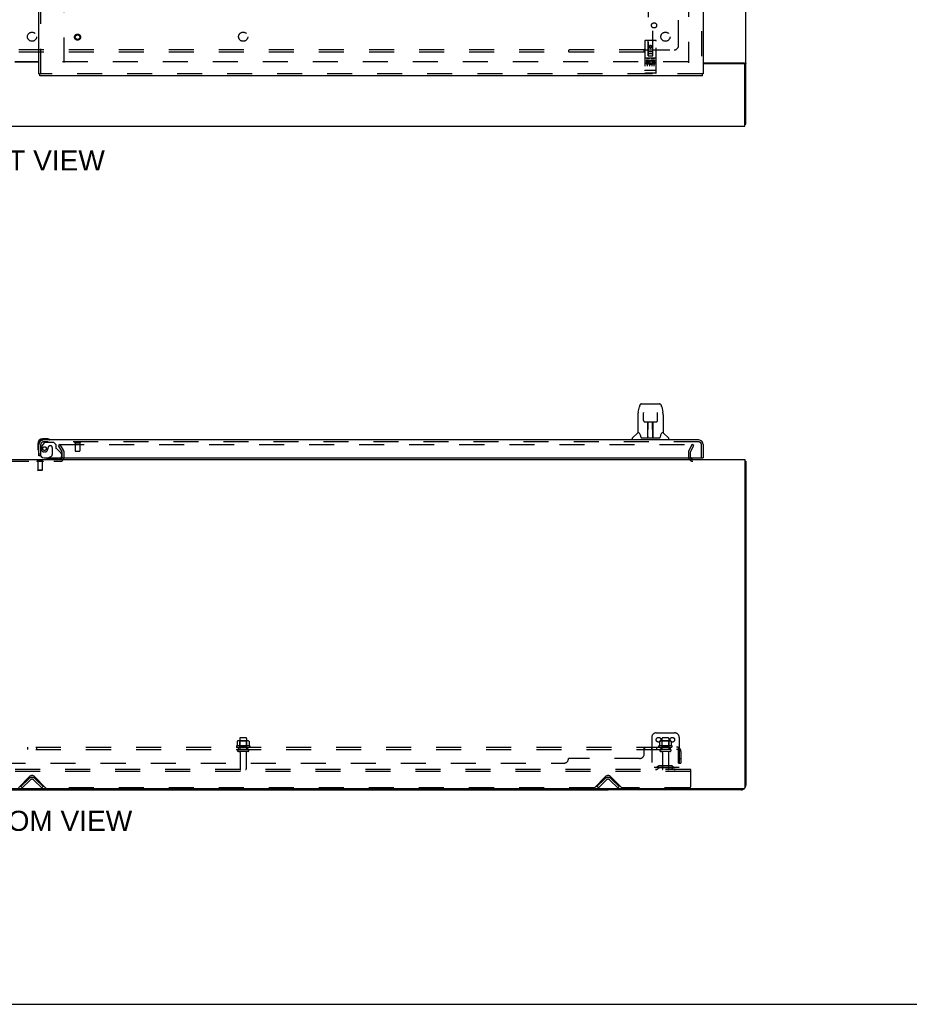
# Model space of a CAD drawing. Header units: inches. Extents: x 0 to 248, y 0 to 160.
# Tile 3 of 68: x 81 to 129, y 0 to 54. Entities that reach past the tile are written whole.
import ezdxf

# ---------------------------------------------------------------- set-up
doc = ezdxf.new("R2010")
doc.units = ezdxf.units.IN
doc.header["$LTSCALE"] = 13.627625
doc.header["$MEASUREMENT"] = 0
doc.linetypes.add('HIDDEN', pattern=[0.2, 0.1, -0.1])
doc.layers.get('0').update_dxf_attribs({"linetype": 'CONTINUOUS'})
for name, color, linetype in [('DEFAULT_2', 8, 'HIDDEN'), ('DIMENSIONS', 7, 'CONTINUOUS'), ('RIGHTHAND_DOOR_ASSEMBLY', 7, 'CONTINUOUS'), ('SUBPANEL', 7, 'CONTINUOUS')]:
    doc.layers.add(name, color=color, linetype=linetype)
doc.styles.get("Standard").update_dxf_attribs({"font": 'arial.ttf'})

msp = doc.modelspace()

# ---------------------------------------------------------------- linework, layer by layer
at = {"color": 3, "linetype": 'Continuous'}
for p, q in [((120.269, 47.943), (120.269, 115.735)), ((80.456, 51.354), (81.769, 51.354)), ((81.769, 51.339), (80.456, 51.339)), ((117.956, 51.287), (120.199, 51.287)), ((120.157, 51.235), (117.956, 51.235)), ((120.217, 47.839), (120.217, 51.175)), ((42.571, 47.839), (120.217, 47.839)), ((42.571, 29.686), (120.217, 29.686)), ((120.217, 29.686), (120.217, 11.798)), ((120.269, 29.582), (120.269, 11.933)), ((120.157, 11.738), (42.631, 11.738)), ((120.022, 11.686), (112.769, 11.686))]:
    msp.add_line(p, q, dxfattribs=at)
at = {"color": 7, "linetype": 'Continuous'}
for p, q in [((120.217, 47.943), (120.269, 47.943)), ((120.217, 29.582), (120.269, 29.582)), ((50.019, 11.686), (112.769, 11.686)), ((81.394, 11.686), (81.394, 11.738)), ((112.769, 11.738), (112.769, 11.686)), ((0, 0), (247.775, 0))]:
    msp.add_line(p, q, dxfattribs=at)
at = {"color": 3, "linetype": 'Continuous'}
for points in [[(120.199, 51.287), (120.201, 51.285), (120.203, 51.284), (120.206, 51.282), (120.209, 51.281), (120.212, 51.28), (120.215, 51.278), (120.219, 51.277), (120.223, 51.276), (120.234, 51.272)], [(120.234, 51.272), (120.238, 51.271), (120.242, 51.269), (120.245, 51.268), (120.248, 51.267), (120.251, 51.265), (120.254, 51.264), (120.256, 51.263), (120.259, 51.261), (120.261, 51.26), (120.263, 51.258), (120.265, 51.257), (120.266, 51.255), (120.267, 51.253), (120.268, 51.252), (120.268, 51.25), (120.269, 51.248), (120.269, 51.246)], [(120.217, 29.602), (120.219, 29.601), (120.223, 29.6), (120.227, 29.599), (120.231, 29.599), (120.234, 29.598), (120.242, 29.596)], [(120.242, 29.596), (120.245, 29.596), (120.248, 29.595), (120.251, 29.594), (120.254, 29.594), (120.256, 29.593), (120.259, 29.592), (120.261, 29.591), (120.263, 29.59), (120.265, 29.589), (120.266, 29.588), (120.267, 29.587), (120.268, 29.586), (120.268, 29.585), (120.269, 29.584), (120.269, 29.582)]]:
    msp.add_lwpolyline(points, dxfattribs=at)
for centre, radius, start, end in [((120.157, 51.175), 0.06, 0, 90), ((117.39, 29.829), 0.142, 206.4775, 270), ((120.022, 11.933), 0.246, 320.5376, 360), ((120.022, 11.933), 0.246, 270, 309.4616), ((120.157, 11.798), 0.06, 270, 360)]:
    msp.add_arc(centre, radius, start, end, dxfattribs=at)
at = {"layer": 'DEFAULT_2', "color": 8, "linetype": 'HIDDEN'}
for p, q in [((83.144, 51.318), (83.144, 112.36)), ((117.144, 112.391), (117.144, 51.287)), ((117.13, 51.339), (83.04, 51.339)), ((82.929, 30.499), (82.839, 30.447)), ((83.036, 30.107), (82.839, 30.447)), ((82.863, 30.499), (117.312, 30.499)), ((83.126, 30.159), (82.929, 30.499)), ((83.04, 29.801), (83.04, 30.091)), ((83.144, 29.801), (83.144, 30.091)), ((117.144, 30.091), (117.144, 29.829)), ((117.162, 30.159), (117.358, 30.499)), ((117.248, 30.091), (117.248, 29.829)), ((117.252, 30.107), (117.449, 30.447)), ((117.449, 30.447), (117.358, 30.499)), ((79.863, 29.582), (82.925, 29.582)), ((81.659, 29.586), (81.659, 29.568)), ((81.996, 29.586), (81.659, 29.586)), ((81.996, 29.568), (81.659, 29.568)), ((81.704, 29.568), (81.704, 29.096)), ((81.952, 29.568), (81.952, 29.096)), ((81.996, 29.586), (81.996, 29.568)), ((81.714, 29.086), (81.704, 29.096)), ((81.952, 29.096), (81.704, 29.096)), ((81.942, 29.086), (81.714, 29.086)), ((81.942, 29.086), (81.952, 29.096)), ((92.706, 14.485), (92.706, 13.89)), ((93.051, 14.515), (92.736, 14.515)), ((93.081, 14.485), (93.081, 13.89)), ((115.144, 14.54), (115.144, 12.79)), ((115.394, 14.79), (116.394, 14.79)), ((115.706, 14.485), (115.706, 13.89)), ((116.051, 14.515), (115.736, 14.515)), ((116.081, 14.485), (116.081, 13.89)), ((116.644, 14.54), (116.644, 12.79)), ((93.25, 14.085), (92.538, 14.085)), ((92.56, 14.015), (93.228, 14.015)), ((92.575, 14.33), (92.575, 14.112)), ((93.15, 14.351), (92.638, 14.351)), ((92.71, 14.331), (92.69, 14.351)), ((92.71, 14.035), (92.69, 14.015)), ((93.077, 14.331), (92.71, 14.331)), ((92.71, 14.035), (92.71, 14.331)), ((93.077, 14.035), (92.71, 14.035)), ((93.077, 14.331), (93.097, 14.351)), ((93.077, 14.035), (93.077, 14.331)), ((93.077, 14.035), (93.097, 14.015)), ((93.213, 14.33), (93.213, 14.112)), ((116.25, 14.085), (115.538, 14.085)), ((115.56, 14.015), (116.228, 14.015)), ((115.575, 14.33), (115.575, 14.112)), ((116.15, 14.351), (115.638, 14.351)), ((115.71, 14.331), (115.69, 14.351)), ((115.71, 14.035), (115.69, 14.015)), ((116.077, 14.331), (115.71, 14.331)), ((115.71, 14.035), (115.71, 14.331)), ((116.077, 14.035), (115.71, 14.035)), ((116.077, 14.331), (116.097, 14.351)), ((116.077, 14.035), (116.077, 14.331)), ((116.077, 14.035), (116.097, 14.015)), ((116.213, 14.33), (116.213, 14.112)), ((93.151, 13.89), (92.636, 13.89)), ((93.151, 13.78), (92.636, 13.78)), ((92.729, 13.718), (92.729, 12.82)), ((93.059, 13.718), (93.059, 12.82)), ((116.151, 13.89), (115.636, 13.89)), ((116.151, 13.78), (115.636, 13.78)), ((115.729, 13.718), (115.729, 12.82)), ((116.059, 13.718), (116.059, 12.82)), ((116.644, 12.894), (115.144, 12.894)), ((115.487, 12.963), (115.419, 12.914)), ((115.548, 12.878), (115.48, 12.829)), ((116.235, 12.984), (115.553, 12.984)), ((116.235, 12.88), (115.553, 12.88)), ((115.719, 12.984), (115.719, 12.88)), ((116.069, 12.984), (116.069, 12.88)), ((116.24, 12.878), (116.308, 12.829)), ((116.301, 12.963), (116.369, 12.914)), ((117.269, 12.79), (45.519, 12.79)), ((117.269, 12.686), (45.519, 12.686)), ((80.653, 11.799), (81.261, 12.408)), ((81.527, 12.408), (82.135, 11.799)), ((112.028, 11.799), (112.636, 12.408)), ((112.902, 12.408), (113.51, 11.799)), ((117.269, 12.686), (117.269, 12.79)), ((117.269, 11.853), (117.269, 12.686)), ((80.79, 11.864), (81.22, 12.293)), ((80.864, 11.79), (80.79, 11.864)), ((80.864, 11.79), (81.293, 12.22)), ((81.495, 12.22), (81.924, 11.79)), ((81.568, 12.293), (81.998, 11.864)), ((81.924, 11.79), (81.998, 11.864)), ((112.165, 11.864), (112.595, 12.293)), ((112.239, 11.79), (112.165, 11.864)), ((112.239, 11.79), (112.668, 12.22)), ((112.87, 12.22), (113.299, 11.79)), ((112.943, 12.293), (113.373, 11.864)), ((113.299, 11.79), (113.373, 11.864)), ((112.007, 11.79), (82.156, 11.79)), ((117.206, 11.79), (113.531, 11.79))]:
    msp.add_line(p, q, dxfattribs=at)
for points in [[(117.312, 30.499), (117.315, 30.499), (117.317, 30.498), (117.319, 30.498), (117.321, 30.497), (117.323, 30.496), (117.325, 30.495), (117.327, 30.494), (117.328, 30.492), (117.329, 30.491), (117.331, 30.489), (117.331, 30.487), (117.332, 30.485), (117.332, 30.483), (117.332, 30.481)], [(117.332, 30.481), (117.332, 30.481), (117.332, 30.479), (117.332, 30.477), (117.331, 30.476), (117.33, 30.474)], [(92.575, 14.112), (92.575, 14.111), (92.575, 14.109), (92.575, 14.108), (92.574, 14.108), (92.574, 14.107), (92.573, 14.106), (92.573, 14.106), (92.573, 14.105), (92.572, 14.105), (92.572, 14.105), (92.572, 14.104), (92.571, 14.104), (92.571, 14.104), (92.571, 14.104), (92.571, 14.103), (92.57, 14.103), (92.57, 14.103), (92.57, 14.103)], [(92.581, 14.339), (92.58, 14.338), (92.578, 14.337), (92.577, 14.336), (92.576, 14.335), (92.576, 14.333), (92.575, 14.331), (92.575, 14.33)], [(93.207, 14.339), (93.208, 14.338), (93.21, 14.337), (93.211, 14.336), (93.212, 14.335), (93.212, 14.333), (93.213, 14.331), (93.213, 14.33)], [(93.218, 14.103), (93.218, 14.103), (93.218, 14.103), (93.217, 14.103), (93.217, 14.104), (93.217, 14.104), (93.217, 14.104), (93.216, 14.104), (93.216, 14.105), (93.216, 14.105), (93.215, 14.105), (93.215, 14.106), (93.215, 14.106), (93.214, 14.107), (93.214, 14.108), (93.213, 14.108), (93.213, 14.109), (93.213, 14.111), (93.213, 14.112)], [(115.575, 14.112), (115.575, 14.111), (115.575, 14.109), (115.575, 14.108), (115.574, 14.108), (115.574, 14.107), (115.573, 14.106), (115.573, 14.106), (115.573, 14.105), (115.572, 14.105), (115.572, 14.105), (115.572, 14.104), (115.571, 14.104), (115.571, 14.104), (115.571, 14.104), (115.571, 14.103), (115.57, 14.103), (115.57, 14.103), (115.57, 14.103)], [(115.581, 14.339), (115.58, 14.338), (115.578, 14.337), (115.577, 14.336), (115.576, 14.335), (115.576, 14.333), (115.575, 14.331), (115.575, 14.33)], [(116.207, 14.339), (116.208, 14.338), (116.21, 14.337), (116.211, 14.336), (116.212, 14.335), (116.212, 14.333), (116.213, 14.331), (116.213, 14.33)], [(116.218, 14.103), (116.218, 14.103), (116.218, 14.103), (116.217, 14.103), (116.217, 14.104), (116.217, 14.104), (116.217, 14.104), (116.216, 14.104), (116.216, 14.105), (116.216, 14.105), (116.215, 14.105), (116.215, 14.106), (116.215, 14.106), (116.214, 14.107), (116.214, 14.108), (116.213, 14.108), (116.213, 14.109), (116.213, 14.111), (116.213, 14.112)]]:
    msp.add_lwpolyline(points, dxfattribs=at)
for centre in [(115.519, 14.415), (116.269, 14.415)]:
    msp.add_circle(centre, 0.128, dxfattribs=at)
for centre, radius, start, end in [((83.007, 30.091), 0.033, 0, 30), ((83.007, 30.091), 0.137, 0, 30), ((117.281, 30.091), 0.137, 150, 180), ((117.281, 30.091), 0.033, 150, 180), ((82.925, 29.801), 0.219, 270, 360), ((82.925, 29.801), 0.115, 270, 360), ((117.39, 29.829), 0.246, 180, 270), ((117.39, 29.829), 0.142, 180, 206.4775), ((92.736, 14.485), 0.03, 90, 180), ((93.051, 14.485), 0.03, 0, 90), ((115.394, 14.54), 0.25, 90, 180), ((115.736, 14.485), 0.03, 90, 180), ((116.051, 14.485), 0.03, 0, 90), ((116.394, 14.54), 0.25, 0, 90), ((92.56, 14.054), 0.0384, 124.4497, 270), ((92.894, 13.485), 0.698, 117.6814, 120.6631), ((92.638, 14.21), 0.141, 90, 113.95), ((93.15, 14.21), 0.141, 66.05, 90), ((92.894, 13.485), 0.698, 59.3369, 62.3186), ((93.228, 14.054), 0.0384, 270, 55.5503), ((115.56, 14.054), 0.0384, 124.4497, 270), ((115.894, 13.485), 0.698, 117.6814, 120.6631), ((115.638, 14.21), 0.141, 90, 113.95), ((116.15, 14.21), 0.141, 66.05, 90), ((115.894, 13.485), 0.698, 59.3369, 62.3186), ((116.228, 14.054), 0.0384, 270, 55.5503), ((92.636, 13.835), 0.055, 90, 270), ((92.666, 13.718), 0.0625, 0, 90), ((93.121, 13.718), 0.0625, 90, 180), ((93.151, 13.835), 0.055, 270, 90), ((115.636, 13.835), 0.055, 90, 270), ((115.666, 13.718), 0.0625, 0, 90), ((116.121, 13.718), 0.0625, 90, 180), ((116.151, 13.835), 0.055, 270, 90), ((115.358, 12.998), 0.104, 270, 305.7539), ((115.553, 12.87), 0.114, 90, 125.7539), ((115.553, 12.87), 0.01, 90, 125.7539), ((116.235, 12.87), 0.114, 54.2461, 90), ((116.235, 12.87), 0.01, 54.2461, 90), ((116.43, 12.998), 0.104, 234.2461, 270), ((81.394, 12.119), 0.246, 45, 135), ((81.394, 12.275), 0.188, 45, 135), ((92.759, 12.82), 0.03, 180, 270), ((93.029, 12.82), 0.03, 270, 360), ((112.769, 12.119), 0.246, 45, 135), ((112.769, 12.275), 0.188, 45, 135), ((115.358, 12.998), 0.208, 270, 305.7539), ((115.759, 12.82), 0.03, 180, 270), ((116.029, 12.82), 0.03, 270, 360), ((116.43, 12.998), 0.208, 234.2461, 270), ((81.394, 12.119), 0.142, 45, 135), ((112.769, 12.119), 0.142, 45, 135), ((117.206, 11.853), 0.0625, 270, 360), ((82.156, 11.82), 0.03, 225, 270), ((112.007, 11.82), 0.03, 270, 315), ((113.531, 11.82), 0.03, 225, 270)]:
    msp.add_arc(centre, radius, start, end, dxfattribs=at)
at = {"layer": 'RIGHTHAND_DOOR_ASSEMBLY', "color": 8, "linetype": 'HIDDEN'}
for p, q in [((117.852, 112.985), (117.852, 50.693)), ((114.956, 79.668), (114.956, 51.666)), ((115.206, 51.666), (115.206, 79.668)), ((81.873, 50.693), (81.873, 55.244)), ((114.769, 52.476), (114.769, 50.751)), ((115.364, 52.506), (114.799, 52.506)), ((114.955, 51.666), (114.951, 52.476)), ((115.081, 52.239), (115.019, 52.203)), ((115.019, 52.203), (115.029, 52.197)), ((115.019, 52.203), (115.019, 52.13)), ((115.019, 52.13), (115.029, 52.136)), ((115.019, 52.13), (115.081, 52.094)), ((115.081, 52.227), (115.029, 52.197)), ((115.029, 52.197), (115.029, 52.136)), ((115.029, 52.136), (115.081, 52.106)), ((115.144, 52.203), (115.081, 52.239)), ((115.081, 52.239), (115.081, 52.227)), ((115.134, 52.197), (115.081, 52.227)), ((115.081, 52.106), (115.134, 52.136)), ((115.081, 52.094), (115.144, 52.13)), ((115.081, 52.094), (115.081, 52.106)), ((115.144, 52.203), (115.134, 52.197)), ((115.134, 52.136), (115.134, 52.197)), ((115.144, 52.13), (115.134, 52.136)), ((115.144, 52.13), (115.144, 52.203)), ((115.208, 51.666), (115.211, 52.476)), ((115.394, 50.751), (115.394, 52.476)), ((115.364, 51.549), (114.799, 51.549)), ((114.87, 51.533), (115.042, 51.533)), ((114.954, 51.916), (115.209, 51.916)), ((114.955, 51.666), (114.956, 51.666)), ((114.956, 51.666), (115.206, 51.666)), ((115.166, 51.791), (114.996, 51.791)), ((115.12, 51.533), (115.292, 51.533)), ((115.206, 51.666), (115.208, 51.666)), ((114.937, 51.427), (114.845, 51.427)), ((114.845, 51.427), (114.845, 51.385)), ((114.937, 51.385), (114.845, 51.385)), ((114.894, 51.418), (114.894, 51.112)), ((114.941, 51.341), (114.895, 51.341)), ((114.937, 51.3), (114.909, 51.3)), ((115.001, 51.256), (114.909, 51.256)), ((115.001, 51.214), (114.909, 51.214)), ((115.001, 51.256), (115.001, 51.214)), ((115.019, 51.418), (115.019, 51.112)), ((115.133, 51.262), (115.15, 51.223)), ((115.144, 51.418), (115.144, 51.112)), ((115.157, 51.392), (115.144, 51.373)), ((115.154, 51.417), (115.157, 51.415)), ((115.313, 51.427), (115.157, 51.427)), ((115.157, 51.427), (115.157, 51.415)), ((115.157, 51.392), (115.157, 51.214)), ((115.313, 51.214), (115.157, 51.214)), ((115.313, 51.385), (115.2, 51.385)), ((115.2, 51.385), (115.2, 51.341)), ((115.292, 51.341), (115.2, 51.341)), ((115.292, 51.299), (115.2, 51.299)), ((115.2, 51.299), (115.2, 51.256)), ((115.313, 51.256), (115.2, 51.256)), ((115.269, 51.418), (115.269, 51.112)), ((115.292, 51.341), (115.292, 51.299)), ((115.313, 51.427), (115.313, 51.385)), ((115.313, 51.256), (115.313, 51.214)), ((117.914, 50.693), (81.811, 50.693)), ((114.787, 50.88), (114.786, 50.88)), ((114.788, 50.88), (114.787, 50.88)), ((114.789, 50.88), (114.788, 50.88)), ((114.788, 50.88), (114.788, 50.88)), ((114.79, 50.88), (114.789, 50.88)), ((114.791, 50.88), (114.79, 50.88)), ((114.792, 50.879), (114.791, 50.88)), ((114.791, 50.88), (114.791, 50.88)), ((114.793, 50.879), (114.792, 50.879)), ((114.794, 50.879), (114.793, 50.879)), ((114.795, 50.879), (114.794, 50.879)), ((114.797, 50.879), (114.796, 50.879)), ((114.798, 50.879), (114.797, 50.879)), ((114.799, 50.879), (114.798, 50.879)), ((115.364, 50.879), (114.799, 50.879)), ((115.364, 50.721), (114.799, 50.721)), ((115.364, 50.879), (115.365, 50.879)), ((115.365, 50.879), (115.366, 50.879)), ((115.366, 50.879), (115.367, 50.879)), ((115.367, 50.879), (115.368, 50.879)), ((115.367, 50.879), (115.367, 50.879)), ((115.368, 50.879), (115.369, 50.879)), ((115.369, 50.879), (115.37, 50.879)), ((115.37, 50.879), (115.371, 50.879)), ((115.371, 50.88), (115.372, 50.88)), ((115.371, 50.879), (115.371, 50.88)), ((115.373, 50.88), (115.374, 50.88)), ((115.374, 50.88), (115.375, 50.88)), ((115.375, 50.88), (115.376, 50.88)), ((115.376, 50.88), (115.377, 50.88)), ((115.377, 50.88), (115.378, 50.88)), ((115.377, 50.88), (115.377, 50.88)), ((82.049, 30.586), (81.948, 30.441)), ((117.71, 30.64), (82.015, 30.64)), ((82.114, 30.619), (82.565, 30.619)), ((82.691, 30.493), (82.565, 30.619)), ((83.731, 30.597), (84.015, 30.597)), ((83.749, 30.597), (83.749, 30.15)), ((83.997, 30.597), (83.997, 30.15)), ((81.873, 29.89), (81.873, 30.498)), ((82.27, 30.329), (82.27, 30.341)), ((82.401, 30.427), (82.368, 30.427)), ((82.499, 30.329), (82.499, 29.95)), ((82.691, 30.493), (82.691, 30.314)), ((82.75, 30.256), (82.969, 30.037)), ((83.759, 30.14), (83.987, 30.14)), ((117.852, 29.765), (117.852, 30.498)), ((81.873, 29.89), (81.844, 29.89)), ((82.841, 29.686), (82.211, 29.686)), ((82.28, 29.765), (82.449, 29.863)), ((82.998, 29.966), (82.998, 29.843))]:
    msp.add_line(p, q, dxfattribs=at)
at = {"layer": 'RIGHTHAND_DOOR_ASSEMBLY', "color": 3, "linetype": 'Continuous'}
for p, q in [((117.956, 112.985), (117.956, 50.693)), ((81.769, 50.693), (81.769, 55.089)), ((117.914, 50.589), (81.811, 50.589)), ((117.71, 30.744), (82.015, 30.744)), ((81.769, 29.89), (81.769, 30.498)), ((117.956, 30.498), (117.956, 29.765)), ((82.061, 29.765), (117.894, 29.765))]:
    msp.add_line(p, q, dxfattribs=at)
at = {"layer": 'RIGHTHAND_DOOR_ASSEMBLY', "color": 7, "linetype": 'Continuous'}
for p, q in [((81.769, 50.693), (81.811, 50.693)), ((81.811, 50.589), (81.811, 50.693)), ((117.956, 50.693), (117.914, 50.693)), ((117.914, 50.589), (117.914, 50.693)), ((114.408, 32.253), (114.473, 32.558)), ((114.597, 32.713), (115.566, 32.713)), ((114.683, 32.713), (114.682, 32.713)), ((114.693, 32.238), (114.694, 32.236)), ((114.694, 32.236), (114.694, 32.232)), ((114.694, 32.232), (114.694, 32.228)), ((114.694, 32.228), (114.694, 32.22)), ((114.696, 32.089), (114.694, 32.22)), ((115.462, 31.806), (115.469, 32.219)), ((115.469, 32.228), (115.469, 32.232)), ((115.469, 32.219), (115.469, 32.228)), ((115.69, 32.558), (115.755, 32.253)), ((115.761, 32.223), (115.755, 32.253)), ((114.393, 32.11), (114.393, 31.138)), ((114.701, 31.806), (114.696, 32.089)), ((114.701, 31.806), (114.703, 31.793)), ((114.782, 31.729), (114.902, 31.729)), ((114.932, 30.882), (114.947, 31.73)), ((114.938, 31.73), (115.226, 31.73)), ((114.94, 31.313), (114.94, 31.73)), ((114.946, 31.673), (114.94, 31.673)), ((115.207, 30.862), (115.192, 31.73)), ((115.193, 31.673), (115.223, 31.673)), ((115.198, 31.73), (115.198, 31.673)), ((115.223, 30.862), (115.223, 31.73)), ((115.261, 31.729), (115.381, 31.729)), ((115.77, 32.109), (115.77, 31.138)), ((114.387, 31.132), (114.089, 30.835)), ((114.466, 31.138), (114.393, 31.138)), ((114.462, 31.138), (114.468, 31.128)), ((114.943, 31.504), (114.94, 31.504)), ((114.943, 31.492), (114.94, 31.492)), ((115.223, 31.504), (115.196, 31.504)), ((115.223, 31.492), (115.196, 31.492)), ((115.2, 31.264), (115.223, 31.264)), ((115.223, 31.26), (115.201, 31.26)), ((115.695, 31.127), (115.7, 31.137)), ((115.77, 31.138), (115.697, 31.138)), ((115.776, 31.132), (116.074, 30.835)), ((82.228, 30.804), (81.972, 30.804)), ((82.015, 30.744), (81.972, 30.744)), ((82.266, 30.801), (82.228, 30.804)), ((114.078, 30.744), (114.078, 30.807)), ((114.528, 30.973), (114.543, 30.926)), ((114.543, 30.926), (114.546, 30.917)), ((114.596, 30.862), (115.567, 30.862)), ((114.933, 30.934), (114.933, 30.908)), ((114.94, 30.862), (114.94, 30.867)), ((115.207, 30.908), (115.206, 30.934)), ((115.617, 30.917), (115.62, 30.926)), ((116.085, 30.744), (116.085, 30.807)), ((81.709, 30.541), (81.709, 30.285)), ((81.709, 30.285), (81.712, 30.247)), ((81.769, 30.541), (81.769, 30.498)), ((81.844, 29.89), (81.769, 29.89)), ((82.28, 29.765), (82.211, 29.725)), ((82.211, 29.686), (82.211, 29.725)), ((117.894, 29.765), (117.956, 29.765))]:
    msp.add_line(p, q, dxfattribs=at)
at = {"layer": 'RIGHTHAND_DOOR_ASSEMBLY', "color": 8, "linetype": 'HIDDEN'}
for points in [[(114.864, 51.532), (114.864, 51.532), (114.864, 51.532), (114.864, 51.532), (114.864, 51.532), (114.864, 51.532), (114.865, 51.532), (114.865, 51.532), (114.865, 51.532), (114.865, 51.532), (114.865, 51.532), (114.865, 51.533), (114.865, 51.533), (114.865, 51.533), (114.865, 51.533), (114.866, 51.533), (114.866, 51.533), (114.866, 51.533), (114.866, 51.533), (114.866, 51.533), (114.866, 51.533), (114.866, 51.533), (114.866, 51.533), (114.867, 51.533), (114.867, 51.533), (114.867, 51.533), (114.867, 51.533), (114.867, 51.533), (114.867, 51.533), (114.867, 51.533), (114.868, 51.533), (114.868, 51.533), (114.868, 51.533), (114.868, 51.533), (114.868, 51.533), (114.868, 51.533), (114.869, 51.533), (114.869, 51.533), (114.869, 51.533), (114.869, 51.533), (114.869, 51.533), (114.87, 51.533), (114.87, 51.533), (114.87, 51.533), (114.87, 51.533), (114.87, 51.533)], [(115.042, 51.533), (115.043, 51.533), (115.043, 51.533), (115.043, 51.533), (115.043, 51.533), (115.043, 51.533), (115.044, 51.533), (115.044, 51.533), (115.044, 51.533), (115.044, 51.533), (115.044, 51.533), (115.045, 51.533), (115.045, 51.533), (115.045, 51.533), (115.045, 51.533), (115.045, 51.533), (115.045, 51.533), (115.046, 51.533), (115.046, 51.533), (115.046, 51.533), (115.046, 51.533), (115.046, 51.533), (115.046, 51.533), (115.046, 51.533), (115.047, 51.533), (115.047, 51.533), (115.047, 51.533), (115.047, 51.533), (115.047, 51.533), (115.047, 51.533), (115.047, 51.533), (115.047, 51.533), (115.048, 51.533), (115.048, 51.533), (115.048, 51.533), (115.048, 51.533), (115.048, 51.532), (115.048, 51.532), (115.048, 51.532), (115.048, 51.532), (115.048, 51.532), (115.049, 51.532), (115.049, 51.532), (115.049, 51.532), (115.049, 51.532), (115.049, 51.532), (115.049, 51.532)], [(115.114, 51.532), (115.114, 51.532), (115.114, 51.532), (115.114, 51.532), (115.114, 51.532), (115.114, 51.532), (115.115, 51.532), (115.115, 51.532), (115.115, 51.532), (115.115, 51.532), (115.115, 51.532), (115.115, 51.533), (115.115, 51.533), (115.115, 51.533), (115.115, 51.533), (115.116, 51.533), (115.116, 51.533), (115.116, 51.533), (115.116, 51.533), (115.116, 51.533), (115.116, 51.533), (115.116, 51.533), (115.116, 51.533), (115.117, 51.533), (115.117, 51.533), (115.117, 51.533), (115.117, 51.533), (115.117, 51.533), (115.117, 51.533), (115.117, 51.533), (115.118, 51.533), (115.118, 51.533), (115.118, 51.533), (115.118, 51.533), (115.118, 51.533), (115.118, 51.533), (115.119, 51.533), (115.119, 51.533), (115.119, 51.533), (115.119, 51.533), (115.119, 51.533), (115.12, 51.533), (115.12, 51.533), (115.12, 51.533), (115.12, 51.533), (115.12, 51.533)], [(115.292, 51.533), (115.293, 51.533), (115.293, 51.533), (115.293, 51.533), (115.293, 51.533), (115.293, 51.533), (115.294, 51.533), (115.294, 51.533), (115.294, 51.533), (115.294, 51.533), (115.294, 51.533), (115.295, 51.533), (115.295, 51.533), (115.295, 51.533), (115.295, 51.533), (115.295, 51.533), (115.295, 51.533), (115.296, 51.533), (115.296, 51.533), (115.296, 51.533), (115.296, 51.533), (115.296, 51.533), (115.296, 51.533), (115.296, 51.533), (115.297, 51.533), (115.297, 51.533), (115.297, 51.533), (115.297, 51.533), (115.297, 51.533), (115.297, 51.533), (115.297, 51.533), (115.297, 51.533), (115.298, 51.533), (115.298, 51.533), (115.298, 51.533), (115.298, 51.533), (115.298, 51.532), (115.298, 51.532), (115.298, 51.532), (115.298, 51.532), (115.298, 51.532), (115.299, 51.532), (115.299, 51.532), (115.299, 51.532), (115.299, 51.532), (115.299, 51.532), (115.299, 51.532)], [(114.786, 50.88), (114.785, 50.88), (114.785, 50.88), (114.784, 50.88), (114.784, 50.88), (114.784, 50.88), (114.783, 50.88), (114.783, 50.88), (114.783, 50.88), (114.782, 50.881), (114.782, 50.881), (114.782, 50.881), (114.781, 50.881), (114.781, 50.881), (114.781, 50.881), (114.78, 50.881), (114.78, 50.881), (114.78, 50.881), (114.779, 50.881), (114.779, 50.881), (114.779, 50.881), (114.778, 50.881), (114.778, 50.881), (114.778, 50.881), (114.777, 50.882), (114.777, 50.882), (114.777, 50.882), (114.777, 50.882), (114.776, 50.882), (114.776, 50.882), (114.776, 50.882), (114.776, 50.882), (114.775, 50.882), (114.775, 50.882), (114.775, 50.882), (114.775, 50.882), (114.774, 50.882), (114.774, 50.883), (114.774, 50.883), (114.774, 50.883), (114.773, 50.883), (114.773, 50.883), (114.773, 50.883), (114.773, 50.883), (114.773, 50.883), (114.772, 50.883), (114.772, 50.883), (114.772, 50.883), (114.772, 50.884), (114.772, 50.884), (114.771, 50.884), (114.771, 50.884), (114.771, 50.884), (114.771, 50.884), (114.771, 50.884), (114.771, 50.884), (114.771, 50.884), (114.77, 50.884), (114.77, 50.885), (114.77, 50.885), (114.77, 50.885), (114.77, 50.885), (114.77, 50.885), (114.77, 50.885), (114.77, 50.885), (114.77, 50.885), (114.769, 50.885), (114.769, 50.885), (114.769, 50.886), (114.769, 50.886), (114.769, 50.886), (114.769, 50.886), (114.769, 50.886), (114.769, 50.886), (114.769, 50.886), (114.769, 50.886), (114.769, 50.886), (114.769, 50.886), (114.769, 50.887), (114.769, 50.887)], [(114.796, 50.879), (114.795, 50.879), (114.795, 50.879)], [(115.372, 50.88), (115.373, 50.88), (115.373, 50.88)], [(115.378, 50.88), (115.378, 50.88), (115.379, 50.88), (115.379, 50.88), (115.38, 50.88), (115.38, 50.88), (115.38, 50.88), (115.381, 50.881), (115.381, 50.881), (115.381, 50.881), (115.382, 50.881), (115.382, 50.881), (115.382, 50.881), (115.383, 50.881), (115.383, 50.881), (115.383, 50.881), (115.384, 50.881), (115.384, 50.881), (115.384, 50.881), (115.385, 50.881), (115.385, 50.881), (115.385, 50.881), (115.385, 50.882), (115.386, 50.882), (115.386, 50.882), (115.386, 50.882), (115.387, 50.882), (115.387, 50.882), (115.387, 50.882), (115.387, 50.882), (115.388, 50.882), (115.388, 50.882), (115.388, 50.882), (115.388, 50.882), (115.389, 50.882), (115.389, 50.883), (115.389, 50.883), (115.389, 50.883), (115.39, 50.883), (115.39, 50.883), (115.39, 50.883), (115.39, 50.883), (115.39, 50.883), (115.391, 50.883), (115.391, 50.883), (115.391, 50.883), (115.391, 50.884), (115.391, 50.884), (115.392, 50.884), (115.392, 50.884), (115.392, 50.884), (115.392, 50.884), (115.392, 50.884), (115.392, 50.884), (115.392, 50.884), (115.393, 50.884), (115.393, 50.885), (115.393, 50.885), (115.393, 50.885), (115.393, 50.885), (115.393, 50.885), (115.393, 50.885), (115.393, 50.885), (115.393, 50.885), (115.393, 50.885), (115.394, 50.885), (115.394, 50.886), (115.394, 50.886), (115.394, 50.886), (115.394, 50.886), (115.394, 50.886), (115.394, 50.886), (115.394, 50.886), (115.394, 50.886), (115.394, 50.886), (115.394, 50.886), (115.394, 50.887), (115.394, 50.887)]]:
    msp.add_lwpolyline(points, dxfattribs=at)
at = {"layer": 'RIGHTHAND_DOOR_ASSEMBLY', "color": 7, "linetype": 'Continuous'}
for points in [[(114.408, 32.253), (114.402, 32.222), (114.396, 32.182), (114.393, 32.143), (114.393, 32.11)], [(114.597, 32.713), (114.593, 32.713), (114.58, 32.711), (114.567, 32.708), (114.555, 32.703), (114.543, 32.696), (114.533, 32.688), (114.524, 32.679), (114.516, 32.669), (114.509, 32.659), (114.502, 32.647), (114.496, 32.635), (114.491, 32.621), (114.485, 32.606), (114.48, 32.59), (114.476, 32.571), (114.473, 32.558)], [(114.693, 32.241), (114.693, 32.242), (114.693, 32.242), (114.693, 32.241), (114.693, 32.241), (114.693, 32.24), (114.693, 32.239), (114.693, 32.238)], [(115.469, 32.232), (115.469, 32.236), (115.469, 32.237), (115.47, 32.239), (115.47, 32.24), (115.47, 32.241), (115.47, 32.241), (115.47, 32.242)], [(115.69, 32.558), (115.687, 32.571), (115.683, 32.59), (115.678, 32.607), (115.672, 32.622), (115.667, 32.635), (115.661, 32.648), (115.654, 32.659), (115.647, 32.67), (115.639, 32.68), (115.629, 32.688), (115.619, 32.696), (115.608, 32.703), (115.595, 32.708), (115.582, 32.711), (115.569, 32.713), (115.566, 32.713)], [(115.77, 32.109), (115.77, 32.143), (115.767, 32.183), (115.761, 32.223)], [(114.703, 31.793), (114.706, 31.781), (114.711, 31.769), (114.719, 31.758), (114.727, 31.749), (114.737, 31.741), (114.748, 31.735), (114.76, 31.731), (114.772, 31.729), (114.781, 31.729)], [(114.902, 31.729), (114.906, 31.729), (114.914, 31.729), (114.922, 31.729)], [(114.922, 31.729), (114.93, 31.729), (114.938, 31.73)], [(115.226, 31.73), (115.234, 31.729), (115.242, 31.729)], [(115.242, 31.729), (115.25, 31.729), (115.258, 31.729), (115.261, 31.729)], [(115.382, 31.729), (115.393, 31.729), (115.404, 31.732), (115.416, 31.736), (115.427, 31.742), (115.437, 31.75), (115.445, 31.759), (115.452, 31.77), (115.457, 31.782), (115.461, 31.794), (115.462, 31.806)], [(114.468, 31.128), (114.482, 31.099), (114.497, 31.064), (114.512, 31.021), (114.528, 30.973)], [(115.62, 30.926), (115.634, 30.972), (115.65, 31.02), (115.666, 31.062), (115.681, 31.098), (115.695, 31.127)], [(114.546, 30.917), (114.551, 30.905), (114.555, 30.894), (114.56, 30.886)], [(114.56, 30.886), (114.566, 30.878), (114.572, 30.872), (114.578, 30.867), (114.585, 30.864), (114.593, 30.862), (114.595, 30.862)], [(115.568, 30.862), (115.57, 30.862), (115.577, 30.864), (115.584, 30.867), (115.591, 30.872), (115.597, 30.878), (115.602, 30.885)], [(115.602, 30.885), (115.607, 30.894), (115.612, 30.904), (115.617, 30.917)]]:
    msp.add_lwpolyline(points, dxfattribs=at)
at = {"layer": 'RIGHTHAND_DOOR_ASSEMBLY', "color": 8, "linetype": 'HIDDEN'}
for centre, radius in [((83.873, 52.693), 0.164), ((83.873, 52.693), 0.124), ((115.081, 52.166), 0.085), ((115.081, 52.166), 0.0845), ((82.073, 30.277), 0.101)]:
    msp.add_circle(centre, radius, dxfattribs=at)
for centre, radius, start, end in [((114.799, 52.476), 0.03, 90, 180), ((114.921, 52.476), 0.03, 0, 90), ((115.241, 52.476), 0.03, 90, 180), ((115.364, 52.476), 0.03, 0, 90), ((114.799, 51.579), 0.03, 180, 270), ((114.996, 51.751), 0.04, 90, 180), ((114.996, 51.706), 0.04, 180, 270), ((115.166, 51.751), 0.04, 0, 90), ((115.166, 51.706), 0.04, 270, 360), ((115.364, 51.579), 0.03, 270, 360), ((114.908, 51.278), 0.0644, 102.2995, 270.0775), ((114.909, 51.278), 0.0219, 89.9011, 270), ((114.937, 51.364), 0.0635, 270, 90), ((114.937, 51.363), 0.0219, 280.307, 90), ((115.107, 51.321), 0.107, 64.2636, 293.4027), ((115.107, 51.321), 0.0639, 54.8895, 293.4026), ((114.799, 50.751), 0.03, 180, 270), ((115.364, 50.751), 0.03, 270, 360), ((82.015, 30.498), 0.142, 90, 180), ((82.114, 30.54), 0.079, 90, 144.9), ((83.731, 30.619), 0.0215, 90, 270), ((84.015, 30.619), 0.0215, 270, 90), ((117.71, 30.498), 0.142, 0, 90), ((82.073, 30.277), 0.187, 163.1561, 342.1518), ((82.263, 30.22), 0.386, 144.9, 163.1561), ((81.877, 30.341), 0.393, 342.0702, 358.3395), ((82.368, 30.329), 0.098, 90, 180), ((82.401, 30.329), 0.098, 0, 90), ((82.73, 30.314), 0.039, 180, 248.3904), ((82.679, 30.185), 0.1, 45, 68.3904), ((83.759, 30.15), 0.01, 180, 270), ((83.987, 30.15), 0.01, 270, 360), ((82.399, 29.95), 0.1, 300.092, 360), ((82.841, 29.843), 0.157, 280.1104, 291.3822), ((82.898, 29.966), 0.1, 0, 45), ((82.841, 29.843), 0.157, 330.1697, 360)]:
    msp.add_arc(centre, radius, start, end, dxfattribs=at)
at = {"layer": 'RIGHTHAND_DOOR_ASSEMBLY', "color": 7, "linetype": 'Continuous'}
for centre, radius, start, end in [((114.401, 31.118), 0.0197, 97.5, 135), ((115.762, 31.118), 0.0197, 45, 82.5), ((81.972, 30.541), 0.263, 90, 180), ((81.972, 30.541), 0.203, 90, 180), ((82.228, 30.554), 0.25, 59.1101, 90), ((82.349, 30.759), 0.015, 270, 353.6204), ((82.349, 30.756), 0.015, 6.3796, 59.1101), ((114.117, 30.807), 0.0394, 135, 180), ((114.952, 30.882), 0.0197, 179, 270), ((114.952, 30.882), 0.0197, 260.739, 269.9232), ((115.187, 30.882), 0.0197, 270, 1), ((115.187, 30.882), 0.0197, 270.0771, 272.6469), ((116.046, 30.807), 0.0394, 0, 45), ((81.959, 30.285), 0.25, 180, 210.8899), ((81.757, 30.164), 0.015, 210.8899, 263.6204), ((81.754, 30.164), 0.015, 276.3796, 360), ((82.841, 29.843), 0.157, 270, 280.1104), ((82.841, 29.843), 0.157, 291.3822, 330.1697)]:
    msp.add_arc(centre, radius, start, end, dxfattribs=at)
at = {"layer": 'RIGHTHAND_DOOR_ASSEMBLY', "color": 3, "linetype": 'Continuous'}
for centre, radius, start, end in [((82.015, 30.498), 0.246, 90, 180), ((117.71, 30.498), 0.246, 0, 90), ((82.061, 30.015), 0.25, 180, 270), ((117.894, 29.785), 0.02, 270, 360)]:
    msp.add_arc(centre, radius, start, end, dxfattribs=at)
at = {"layer": 'RIGHTHAND_DOOR_ASSEMBLY', "color": 7, "linetype": 'Continuous'}
for centre, major_axis, start_param, end_param in [((114.932, 30.902), (0, 0.0394), -2.940151, -2.835574), ((115.207, 30.902), (0.0394, 0), -1.876815, -1.570796)]:
    msp.add_ellipse(centre, major_axis=major_axis, ratio=1, start_param=start_param, end_param=end_param, dxfattribs=at)
at = {"layer": 'SUBPANEL', "color": 8, "linetype": 'HIDDEN'}
for p, q in [((116.613, 52.245), (116.613, 53.835)), ((114.738, 51.956), (114.738, 52.036)), ((114.738, 51.995), (48.05, 51.995)), ((114.738, 51.87), (48.05, 51.87)), ((110.613, 51.995), (110.613, 51.87)), ((114.738, 51.87), (114.738, 51.956)), ((114.755, 51.976), (114.762, 51.983)), ((114.773, 51.995), (116.363, 51.995)), ((46.175, 14.015), (116.613, 14.015)), ((81.144, 14.015), (81.144, 13.89)), ((81.644, 14.015), (81.644, 13.89)), ((92.644, 13.89), (92.644, 14.015)), ((93.144, 13.89), (93.144, 14.015)), ((114.738, 13.64), (114.738, 13.961)), ((114.768, 14.014), (114.77, 14.015)), ((114.772, 14.015), (114.773, 14.015)), ((114.773, 13.89), (114.773, 14.015)), ((115.135, 14.015), (115.135, 13.89)), ((115.416, 14.015), (115.416, 13.89)), ((115.644, 14.015), (115.644, 13.89)), ((116.144, 14.015), (116.144, 13.89)), ((116.651, 13.961), (116.572, 13.865)), ((116.613, 13.89), (116.613, 14.015)), ((116.613, 13.95), (116.613, 13.95)), ((46.175, 13.89), (116.613, 13.89)), ((116.613, 13.14), (116.613, 13.778)), ((116.738, 13.778), (116.738, 13.14)), ((52.425, 13.14), (110.363, 13.14)), ((114.488, 13.39), (110.613, 13.39)), ((116.613, 13.39), (116.738, 13.39)), ((116.613, 13.14), (116.738, 13.14))]:
    msp.add_line(p, q, dxfattribs=at)
for points in [[(114.738, 52.036), (114.74, 52.035), (114.741, 52.034), (114.743, 52.034), (114.745, 52.033), (114.746, 52.032), (114.748, 52.03), (114.749, 52.029), (114.751, 52.028), (114.752, 52.026), (114.754, 52.024), (114.755, 52.022), (114.756, 52.021), (114.758, 52.019), (114.759, 52.017), (114.76, 52.014)], [(114.738, 51.956), (114.74, 51.959), (114.741, 51.961), (114.743, 51.963), (114.745, 51.966), (114.746, 51.968), (114.748, 51.969), (114.75, 51.971), (114.751, 51.973), (114.753, 51.975), (114.755, 51.976)], [(114.76, 52.014), (114.763, 52.01), (114.764, 52.007), (114.766, 52.005), (114.767, 52.003), (114.769, 52.001), (114.77, 51.999), (114.772, 51.997), (114.773, 51.995)], [(114.762, 51.983), (114.764, 51.985), (114.766, 51.988), (114.768, 51.99), (114.77, 51.992), (114.772, 51.993), (114.773, 51.995)], [(114.738, 13.961), (114.74, 13.964), (114.741, 13.966), (114.743, 13.969)], [(114.738, 13.961), (114.74, 13.964), (114.741, 13.966)], [(114.743, 13.969), (114.745, 13.973), (114.746, 13.977), (114.748, 13.981), (114.751, 13.988)], [(114.751, 13.988), (114.753, 13.992), (114.755, 13.996)], [(114.755, 13.996), (114.756, 13.999), (114.758, 14.003), (114.76, 14.006), (114.762, 14.009), (114.764, 14.011), (114.766, 14.013)], [(114.758, 14.003), (114.76, 14.006), (114.762, 14.009), (114.764, 14.011), (114.766, 14.013), (114.768, 14.014), (114.77, 14.015), (114.772, 14.015), (114.773, 14.015)], [(116.613, 13.95), (116.613, 13.95), (116.613, 13.95), (116.613, 13.949), (116.613, 13.949), (116.613, 13.948), (116.613, 13.948), (116.612, 13.947), (116.612, 13.946), (116.612, 13.946), (116.612, 13.945), (116.612, 13.944), (116.612, 13.944), (116.612, 13.943), (116.612, 13.942), (116.611, 13.941), (116.611, 13.941), (116.611, 13.94), (116.611, 13.939), (116.611, 13.938), (116.61, 13.937), (116.61, 13.937), (116.61, 13.936), (116.61, 13.935), (116.61, 13.934), (116.609, 13.933), (116.609, 13.932), (116.609, 13.932), (116.609, 13.931), (116.608, 13.93), (116.608, 13.929), (116.608, 13.928), (116.608, 13.927), (116.607, 13.926), (116.607, 13.925), (116.607, 13.924), (116.606, 13.923), (116.606, 13.922), (116.606, 13.921), (116.605, 13.92), (116.605, 13.919), (116.605, 13.918), (116.604, 13.917), (116.604, 13.916), (116.604, 13.915), (116.603, 13.914), (116.603, 13.913), (116.602, 13.912), (116.602, 13.911), (116.602, 13.91), (116.601, 13.909), (116.601, 13.908), (116.6, 13.907), (116.6, 13.906), (116.599, 13.905), (116.599, 13.904), (116.599, 13.903), (116.598, 13.902), (116.598, 13.901), (116.597, 13.9), (116.597, 13.9), (116.597, 13.899), (116.596, 13.898), (116.596, 13.897), (116.595, 13.896), (116.595, 13.895), (116.595, 13.895), (116.594, 13.894), (116.594, 13.893), (116.593, 13.892), (116.593, 13.892), (116.593, 13.891), (116.592, 13.89), (116.592, 13.89), (116.592, 13.889), (116.591, 13.889), (116.591, 13.888), (116.591, 13.887), (116.59, 13.887), (116.59, 13.887), (116.59, 13.886)], [(116.636, 13.985), (116.633, 13.992), (116.631, 13.996), (116.63, 13.999), (116.628, 14.003), (116.626, 14.006), (116.624, 14.009), (116.622, 14.011), (116.62, 14.013), (116.618, 14.014), (116.616, 14.015), (116.614, 14.015), (116.613, 14.015)], [(116.613, 13.947), (116.613, 13.947), (116.613, 13.948), (116.613, 13.948), (116.613, 13.949), (116.613, 13.949), (116.613, 13.95), (116.613, 13.95), (116.613, 13.95)], [(116.651, 13.961), (116.649, 13.964), (116.647, 13.966), (116.644, 13.969), (116.642, 13.973), (116.64, 13.977), (116.638, 13.981), (116.636, 13.985)], [(114.738, 13.865), (114.74, 13.864), (114.741, 13.864), (114.743, 13.864), (114.745, 13.865), (114.746, 13.865), (114.748, 13.866), (114.749, 13.867), (114.751, 13.868), (114.752, 13.869), (114.754, 13.871), (114.755, 13.872), (114.756, 13.874), (114.758, 13.876), (114.76, 13.88)], [(114.738, 13.865), (114.74, 13.864), (114.741, 13.864), (114.743, 13.864), (114.745, 13.865), (114.746, 13.865), (114.748, 13.866), (114.749, 13.867), (114.751, 13.868), (114.752, 13.869), (114.754, 13.871), (114.755, 13.872), (114.756, 13.874)], [(114.76, 13.88), (114.761, 13.882), (114.763, 13.883), (114.764, 13.885), (114.766, 13.887), (114.767, 13.888), (114.769, 13.889), (114.77, 13.89), (114.772, 13.89), (114.773, 13.89)], [(114.763, 13.883), (114.764, 13.885), (114.766, 13.887), (114.767, 13.888), (114.769, 13.889), (114.77, 13.89), (114.772, 13.89), (114.773, 13.89)], [(116.572, 13.865), (116.573, 13.864), (116.573, 13.864), (116.574, 13.864), (116.575, 13.865), (116.576, 13.865), (116.577, 13.866), (116.579, 13.867), (116.58, 13.868), (116.582, 13.869), (116.584, 13.871), (116.585, 13.872), (116.589, 13.876)], [(116.589, 13.876), (116.591, 13.878), (116.593, 13.88), (116.596, 13.882), (116.598, 13.883), (116.6, 13.885), (116.603, 13.887), (116.605, 13.888), (116.607, 13.889), (116.609, 13.89), (116.611, 13.89), (116.613, 13.89)], [(116.59, 13.886), (116.59, 13.886), (116.59, 13.886), (116.59, 13.886), (116.59, 13.886), (116.59, 13.887), (116.59, 13.887), (116.59, 13.887), (116.591, 13.888), (116.591, 13.888), (116.591, 13.888), (116.592, 13.889), (116.592, 13.889), (116.593, 13.89)]]:
    msp.add_lwpolyline(points, dxfattribs=at)
for centre, radius in [((115.275, 53.332), 0.141), ((81.394, 52.714), 0.25), ((92.894, 52.714), 0.25), ((115.894, 52.714), 0.25)]:
    msp.add_circle(centre, radius, dxfattribs=at)
for centre, radius, start, end in [((116.363, 52.245), 0.25, 270, 360), ((116.501, 13.778), 0.237, 0, 90), ((114.488, 13.64), 0.25, 270, 360), ((116.501, 13.778), 0.112, 0, 90), ((110.363, 13.39), 0.25, 270, 360)]:
    msp.add_arc(centre, radius, start, end, dxfattribs=at)

# ---------------------------------------------------------------- texts
at = {"layer": 'DIMENSIONS', "color": 2, "linetype": 'Continuous', "attachment_point": 2, "line_spacing_factor": 0.9}
for s, insert, char_height, width in [('FRONT VIEW', (80.566, 46.524), 1.0931, 9.56586), ('BOTTOM VIEW', (81.42, 10.543), 1.09312, 10.83372)]:
    msp.add_mtext(s, dxfattribs=dict(at, insert=insert, char_height=char_height, width=width))

doc.saveas('drawing.dxf')
